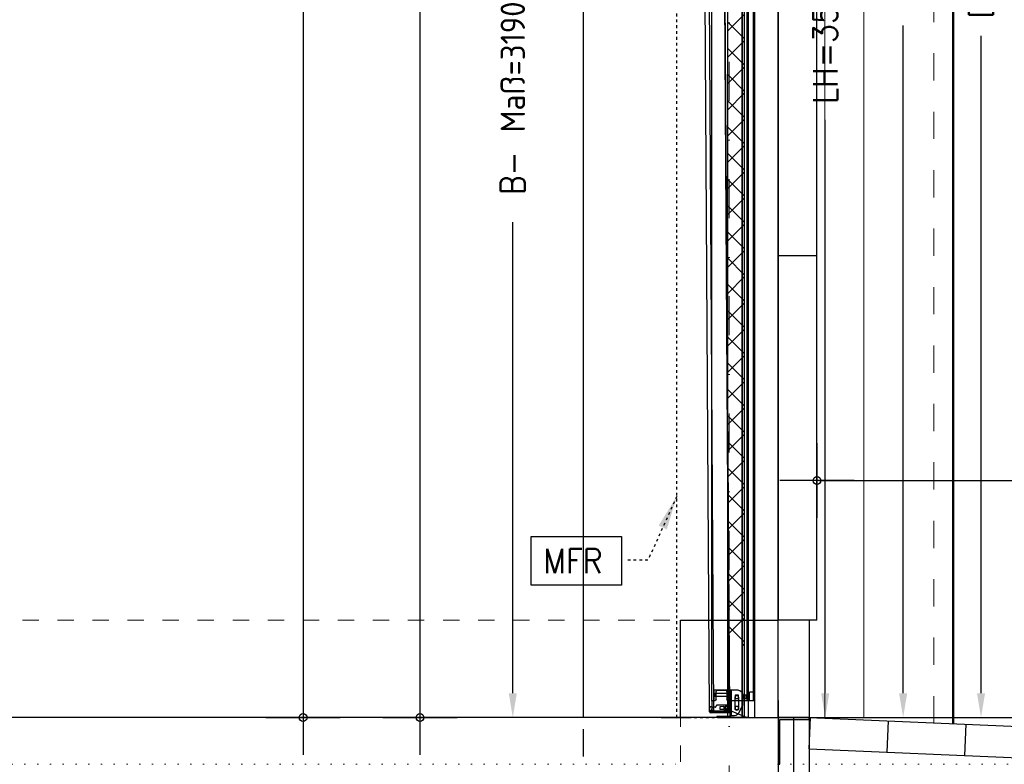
# Model space of a CAD drawing. Header units: millimetres. Extents: x 22865 to 60762, y -18816 to 15611.
# Tile 123 of 256: x 26062 to 26315, y 8063 to 8255. Entities that reach past the tile are written whole.
import ezdxf

# ---------------------------------------------------------------- set-up
doc = ezdxf.new("R2010")
doc.units = ezdxf.units.MM
for name, pattern in [('1_12', [3, 1, -1, 0, -1]), ('DASHED', [15, 7, -8]), ('DOT', [6.35, 0, -6.35])]:
    doc.linetypes.add(name, pattern=pattern)
for name, color, linetype in [('1', 7, 'Continuous'), ('A_KURVEN', 7, 'Continuous'), ('bramy przemyslowe', 5, 'Continuous'), ('BRO0010101265_PBL7', 7, 'Continuous'), ('BRO0010101372_PBL2', 7, 'Continuous'), ('BRO0010102623_AF1_PBL13', 7, 'Continuous'), ('KONCEPCJA-NAWIERZCHNIE', 252, 'Continuous'), ('ocieplenie-styropianXPS', 7, 'Continuous'), ('plyty warstwowe PIR', 200, 'Continuous'), ('RDZENIE', 3, 'Continuous'), ('WYMIARY', 6, 'Continuous'), ('Z3038319_PBL10', 7, 'Continuous'), ('Z3066743_AF1_PBL11', 7, 'Continuous'), ('Z3066899_AF2_PBL6', 7, 'Continuous'), ('Z3068498_AF5_PBL82', 7, 'Continuous')]:
    doc.layers.add(name, color=color, linetype=linetype)
doc.layers.add('CIENKA', color=1, linetype='Continuous', lineweight=13)
doc.layers.add('projekt', color=6, linetype='Continuous', lineweight=9)
doc.layers.add('OSIE SCIAN', color=151, linetype='Continuous', lineweight=18, plot=False)
doc.layers.add('sciany ppozarowe', color=10, linetype='Continuous', lineweight=18, plot=False)
doc.styles.add('1-100', font='simplex.shx', dxfattribs={"width": 0.8, "height": 15})
doc.styles.add('CONVERTER_11', font='txt.shx', dxfattribs={"width": 0.9})
doc.linetypes.add('BATTING', pattern='A,0.0001,-0.1,[134,ltypeshp.shx,S=0.1,R=0,X=-0.1,Y=0],-0.2,[134,ltypeshp.shx,S=0.1,R=180,X=0.1,Y=0],-0.1', length=0.4001)
doc.dimstyles.new('1-100', dxfattribs={"dimscale": 0.5, "dimtxt": 100, "dimasz": 1, "dimexe": 0.18, "dimexo": 0.0625, "dimgap": 5, "dimtad": 1, "dimdec": 1, "dimzin": 0, "dimdsep": 46, "dimtxsty": '1-100', "dimblk1": 'K', "dimblk2": 'K', "dimsah": 1, "dimcen": 0.09, "dimse1": 1, "dimse2": 1, "dimadec": 0, "dimazin": 0, "dimtfac": 1, "dimtdec": 1, "dimtofl": 0, "dimtmove": 0, "dimatfit": 3, "dimldrblk": 'K', "dimfxl": 0, "dimtolj": 1, "dimtzin": 0, "dimarcsym": 0})
doc.dimstyles.new('ME10_DIM_17', dxfattribs={"dimtxt": 62.5, "dimasz": 62.5, "dimexe": 50, "dimexo": 0, "dimgap": 37.5, "dimtad": 1, "dimdsep": 46, "dimtxsty": 'CONVERTER_11', "dimsah": 1, "dimcen": 0.09, "dimclrd": 2, "dimclre": 2, "dimclrt": 3, "dimadec": 0, "dimazin": 0, "dimtfac": 1, "dimtdec": 4, "dimtix": 1, "dimtmove": 0, "dimatfit": 3, "dimfxl": 0, "dimtolj": 1, "dimtzin": 0, "dimarcsym": 0})
doc.dimstyles.new('ME10_DIM_20', dxfattribs={"dimtxt": 62.5, "dimasz": 62.5, "dimexe": 50, "dimexo": 0, "dimgap": 37.5, "dimtad": 1, "dimdsep": 46, "dimtxsty": 'CONVERTER_11', "dimsah": 1, "dimcen": 0.09, "dimclrd": 2, "dimclre": 2, "dimclrt": 3, "dimadec": 0, "dimazin": 0, "dimtfac": 1, "dimtdec": 4, "dimtix": 1, "dimtmove": 0, "dimatfit": 3, "dimfxl": 0, "dimtolj": 1, "dimtzin": 0, "dimarcsym": 0})
doc.dimstyles.new('ME10_DIM_21', dxfattribs={"dimtxt": 62.5, "dimasz": 62.5, "dimexe": 50, "dimexo": 0, "dimgap": 37.5, "dimtad": 1, "dimdsep": 46, "dimtxsty": 'CONVERTER_11', "dimsah": 1, "dimcen": 0.09, "dimclrd": 2, "dimclre": 2, "dimclrt": 3, "dimadec": 0, "dimazin": 0, "dimtfac": 1, "dimtdec": 4, "dimtix": 1, "dimtmove": 0, "dimatfit": 3, "dimfxl": 0, "dimtolj": 1, "dimtzin": 0, "dimarcsym": 0})
doc.dimstyles.new('ME10_DIM_24', dxfattribs={"dimtxt": 62.5, "dimasz": 62.5, "dimexe": 50, "dimexo": 0, "dimgap": 37.5, "dimtad": 1, "dimdec": 0, "dimdsep": 46, "dimtxsty": 'CONVERTER_11', "dimsah": 1, "dimcen": 0.09, "dimclrd": 2, "dimclre": 2, "dimclrt": 3, "dimadec": 0, "dimazin": 0, "dimtfac": 1, "dimtdec": 4, "dimtix": 1, "dimtmove": 0, "dimatfit": 3, "dimfxl": 0, "dimtolj": 1, "dimtzin": 0, "dimarcsym": 0})
doc.dimstyles.get("Standard").update_dxf_attribs({"dimtxt": 0.18, "dimasz": 0.18, "dimexe": 0.18, "dimexo": 0.0625, "dimgap": 0.09, "dimtad": 0, "dimtih": 1, "dimtoh": 1, "dimdec": 4, "dimzin": 0, "dimdsep": 46, "dimtxsty": 'Standard', "dimcen": 0.09, "dimadec": 0, "dimazin": 0, "dimtfac": 1, "dimtdec": 4, "dimtofl": 0, "dimtmove": 0, "dimatfit": 3, "dimfxl": 0, "dimtolj": 1, "dimtzin": 0, "dimarcsym": 0})

# ---------------------------------------------------------------- blocks, each defined once
blk = doc.blocks.new('K')
for p, q in [((0, -19.11), (0, 19.11)), ((-19.11, 0), (19.11, 0))]:
    blk.add_line(p, q)
blk.add_circle((0, 0), 2.02)
blk = doc.blocks.new('*D486')
at = {"layer": 'WYMIARY', "color": 0, "lineweight": -2}
blk.add_line((26134.51, 8693.4), (26134.51, 8075.9), dxfattribs=at)
at = {"layer": 'WYMIARY', "color": 0, "linetype": 'ByBlock', "lineweight": -2, "xscale": 0.5, "yscale": 0.5, "zscale": 0.5}
for p, rotation in [((26134.51, 8693.9), 90), ((26134.51, 8075.4), 270)]:
    blk.add_blockref('K', p, dxfattribs=dict(at, rotation=rotation))
at = {"layer": 'WYMIARY', "color": 0, "ltscale": 0.2, "insert": (26124.51, 8384.65), "char_height": 15, "attachment_point": 5, "rotation": 90, "style": '1-100'}
blk.add_mtext('\\A1;618.5', dxfattribs=at)
blk = doc.blocks.new('*D534')
at = {"layer": 'WYMIARY', "color": 0, "lineweight": -2}
blk.add_line((26389.06, 8074.9), (26389.06, 7994.9), dxfattribs=at)
at = {"layer": 'WYMIARY', "color": 0, "linetype": 'ByBlock', "lineweight": -2, "xscale": 0.5, "yscale": 0.5, "zscale": 0.5}
for p, rotation in [((26389.06, 8075.4), 90), ((26389.06, 7994.4), 270)]:
    blk.add_blockref('K', p, dxfattribs=dict(at, rotation=rotation))
at = {"layer": 'WYMIARY', "color": 0, "ltscale": 0.2, "insert": (26379.06, 8034.9), "char_height": 15, "attachment_point": 5, "rotation": 90, "style": '1-100'}
blk.add_mtext('\\A1;81.0', dxfattribs=at)
blk = doc.blocks.new('*D541')
at = {"layer": 'WYMIARY', "color": 0, "lineweight": -2}
blk.add_line((26266.93, 8136.24), (26543.93, 8136.24), dxfattribs=at)
at = {"layer": 'WYMIARY', "color": 0, "linetype": 'ByBlock', "lineweight": -2, "xscale": 0.5, "yscale": 0.5, "zscale": 0.5, "rotation": 180}
blk.add_blockref('K', (26266.43, 8136.24), dxfattribs=at)
at = {"layer": 'WYMIARY', "color": 0, "linetype": 'ByBlock', "lineweight": -2, "xscale": 0.5, "yscale": 0.5, "zscale": 0.5}
blk.add_blockref('K', (26544.43, 8136.24), dxfattribs=at)
at = {"layer": 'WYMIARY', "color": 0, "ltscale": 0.2, "insert": (26459.62, 8146.24), "char_height": 15, "attachment_point": 5, "style": '1-100'}
blk.add_mtext('\\A1;278.0', dxfattribs=at)
blk = doc.blocks.new('*D799')
at = {"layer": 'WYMIARY', "color": 0, "lineweight": -2}
blk.add_line((26164.51, 8549.9), (26164.51, 8075.9), dxfattribs=at)
at = {"layer": 'WYMIARY', "color": 0, "linetype": 'ByBlock', "lineweight": -2, "xscale": 0.5, "yscale": 0.5, "zscale": 0.5}
for p, rotation in [((26164.51, 8550.4), 90), ((26164.51, 8075.4), 270)]:
    blk.add_blockref('K', p, dxfattribs=dict(at, rotation=rotation))
at = {"layer": 'WYMIARY', "color": 0, "ltscale": 0.2, "insert": (26154.51, 8312.9), "char_height": 15, "attachment_point": 5, "rotation": 90, "style": '1-100'}
blk.add_mtext('\\A1;475.0', dxfattribs=at)
blk = doc.blocks.new('*D942')
at = {"layer": 'WYMIARY', "color": 0, "lineweight": -2}
blk.add_line((26389.06, 8075.9), (26389.06, 8099.9), dxfattribs=at)
at = {"layer": 'WYMIARY', "color": 0, "linetype": 'ByBlock', "lineweight": -2, "xscale": 0.5, "yscale": 0.5, "zscale": 0.5}
for p, rotation in [((26389.06, 8100.4), 90), ((26389.06, 8075.4), 270)]:
    blk.add_blockref('K', p, dxfattribs=dict(at, rotation=rotation))
at = {"layer": 'WYMIARY', "color": 0, "ltscale": 0.2, "insert": (26379.06, 8084.96), "char_height": 15, "attachment_point": 5, "rotation": 90, "style": '1-100'}
blk.add_mtext('\\A1;\\A1;{\\T0.85;25}', dxfattribs=at)
blk = doc.blocks.new('*D943')
at = {"layer": 'WYMIARY', "color": 0, "lineweight": -2}
blk.add_line((26389.06, 8100.9), (26389.06, 8693.4), dxfattribs=at)
at = {"layer": 'WYMIARY', "color": 0, "linetype": 'ByBlock', "lineweight": -2, "xscale": 0.5, "yscale": 0.5, "zscale": 0.5}
for p, rotation in [((26389.06, 8693.9), 90), ((26389.06, 8100.4), 270)]:
    blk.add_blockref('K', p, dxfattribs=dict(at, rotation=rotation))
at = {"layer": 'WYMIARY', "color": 0, "ltscale": 0.2, "insert": (26379.06, 8397.15), "char_height": 15, "attachment_point": 5, "rotation": 90, "style": '1-100'}
blk.add_mtext('\\A1;593.5', dxfattribs=at)
blk = doc.blocks.new('Befestigungswinkel_Z3038319_PBL10', base_point=(-4058.1, 0))
at = {"layer": '1', "color": 2, "linetype": 'Continuous'}
for p, q in [((65.5, 2.5), (68.8, 2.5)), ((93.2, 2.5), (97, 2.5)), ((65.5, 0), (68.8, 0)), ((93.2, 0), (97, 0))]:
    blk.add_line(p, q, dxfattribs=at)
at = {"layer": 'Z3038319_PBL10', "color": 2, "linetype": 'Continuous'}
for p, q in [((31.5, 60), (31.5, 31.3)), ((41.5, 70), (60.9, 70)), ((41.8, 52.5), (41.8, 22.5)), ((50.2, 22.5), (50.2, 52.5)), ((59, 4.5), (59, 70)), ((60.9, 70), (63.5, 70)), ((61, 70), (61, 4.5)), ((63.5, 70), (63.5, 4.5)), ((32.1, 28.9), (42.5, 9.7)), ((51.3, 4.5), (61, 4.5)), ((70.4, 3.2), (69.6, 2.7)), ((71.7, 1), (70.8, 0.5)), ((89.6, 3.7), (72.4, 3.7)), ((89.6, 1.2), (72.4, 1.2)), ((91.2, 0.5), (90.3, 1)), ((92.4, 2.7), (91.6, 3.2)), ((97, 2.5), (97, 0))]:
    blk.add_line(p, q, dxfattribs=at)
for points in [[(60.9, 70), (61, 70), (61, 70), (61, 70), (61, 70)], [(63.5, 70), (63.5, 70), (63.5, 70), (63.5, 70), (63.5, 70)]]:
    blk.add_lwpolyline(points, dxfattribs=at)
for centre, radius, start, end in [((41.5, 60), 10, 90, 180), ((46, 52.5), 4.25, 0, 180), ((36.5, 31.3), 5, 180, 208.4212), ((46, 22.5), 4.25, 180, 0), ((51.3, 14.5), 10, 208.4212, 270), ((65.5, 4.5), 4.5, 180, 270), ((65.5, 4.5), 2, 180, 270), ((68.8, 4), 1.5, 270, 300), ((68.8, 4), 4, 270, 300), ((72.4, -0.3), 4, 90, 120), ((72.4, -0.3), 1.5, 90, 120), ((89.6, -0.3), 4, 60, 90), ((89.6, -0.3), 1.5, 60, 90), ((93.2, 4), 4, 240, 270), ((93.2, 4), 1.5, 240, 270)]:
    blk.add_arc(centre, radius, start, end, dxfattribs=at)
blk = doc.blocks.new('Zargenfuß_BRO0010101265_PBL7', base_point=(2875, 1021.1))
at = {"layer": '1', "color": 2, "linetype": 'Continuous'}
blk.add_line((2875.5, 1064.6), (2875, 1064.6), dxfattribs=at)
at = {"layer": 'BRO0010101265_PBL7', "color": 2, "linetype": 'Continuous'}
for p, q in [((2948.9, 1091), (2946, 1088.1)), ((2946, 1088.1), (2946, 1067.1)), ((2946, 1088.1), (2946, 1067.1)), ((2970.9, 1091.1), (2949.2, 1091.1)), ((2974, 1088.1), (2971.1, 1091)), ((2974, 1067.1), (2974, 1088.1)), ((2875, 1064.6), (2875, 1021.1)), ((2877.6, 1086.6), (2875.5, 1079.5)), ((2875.5, 1079.5), (2875.5, 1064.6)), ((2877.6, 1086.6), (2888, 1086.6)), ((2888, 1064.6), (2888, 1086.6)), ((2943.5, 1064.6), (2888, 1064.6)), ((2984.7, 1064.6), (2976.5, 1064.6)), ((2985, 1064.3), (2985, 1043.1)), ((2933.2, 1037.3), (2896.9, 1021.9)), ((2916.8, 1042.4), (2916.8, 1049.9)), ((2924.8, 1050.4), (2917.3, 1050.4)), ((2924.8, 1041.9), (2917.3, 1041.9)), ((2925.3, 1049.9), (2925.3, 1042.4)), ((2980, 1038.1), (2937.1, 1038.1)), ((2941.8, 1042.4), (2941.8, 1049.9)), ((2949.8, 1050.4), (2942.3, 1050.4)), ((2949.8, 1041.9), (2942.3, 1041.9)), ((2950.3, 1049.9), (2950.3, 1042.4)), ((2893, 1021.1), (2875, 1021.1))]:
    blk.add_line(p, q, dxfattribs=at)
for centre, radius, start, end in [((2949.2, 1090.8), 0.3, 90, 135), ((2970.9, 1090.8), 0.3, 45, 90), ((2943.5, 1067.1), 2.5, 270, 0), ((2976.5, 1067.1), 2.5, 180, 270), ((2984.7, 1064.3), 0.3, 0, 90), ((2917.3, 1049.9), 0.5, 90, 180), ((2917.3, 1042.4), 0.5, 180, 270), ((2924.8, 1049.9), 0.5, 0, 90), ((2924.8, 1042.4), 0.5, 270, 0), ((2937.1, 1028.1), 10, 90, 113.0255), ((2942.3, 1049.9), 0.5, 90, 180), ((2942.3, 1042.4), 0.5, 180, 270), ((2949.8, 1049.9), 0.5, 0, 90), ((2949.8, 1042.4), 0.5, 270, 0), ((2980, 1043.1), 5, 270, 0), ((2893, 1031.1), 10, 270, 293.0255)]:
    blk.add_arc(centre, radius, start, end, dxfattribs=at)
blk = doc.blocks.new('BRO0010101372_PBL2', base_point=(2938.5, 1033.1))
at = {"layer": '1', "color": 2, "linetype": 'Continuous'}
for p, q in [((2986.6, 1038), (2987.9, 1036.2)), ((2990.5, 1037.1), (2990.4, 1033.4)), ((2988.7, 1033.1), (2938.8, 1034.1)), ((2988.7, 1033.1), (2990.1, 1033.1))]:
    blk.add_line(p, q, dxfattribs=at)
for points in [[(2986.1, 1039.4), (2986.1, 1039.2), (2986.2, 1039.1), (2986.2, 1039), (2986.2, 1038.9), (2986.2, 1038.8), (2986.3, 1038.7), (2986.3, 1038.6), (2986.3, 1038.5), (2986.4, 1038.5), (2986.4, 1038.4), (2986.5, 1038.2), (2986.6, 1038)], [(2990.6, 1041.9), (2990.5, 1041.1), (2990.4, 1040.4), (2990.4, 1040.2), (2990.3, 1040), (2990.3, 1039.8), (2990.3, 1039.6), (2990.3, 1039.3), (2990.3, 1039.1), (2990.3, 1038.7), (2990.4, 1038.3), (2990.4, 1037.9), (2990.5, 1037.6), (2990.5, 1037.3), (2990.5, 1037.1)]]:
    blk.add_spline(points, degree=3, dxfattribs=at)
at = {"layer": 'BRO0010101372_PBL2', "color": 2, "linetype": 'Continuous'}
for p, q in [((2940.4, 1048.4), (2940.1, 1036.1)), ((2942, 1052.6), (2940.4, 1048.5)), ((2942.8, 1054.1), (2942, 1053.3)), ((2942, 1053.3), (2942, 1052.6)), ((2972.1, 1053.4), (2942.8, 1054.1)), ((2943.6, 1034.3), (2943.9, 1048)), ((2954.4, 1049.4), (2954.3, 1042.3)), ((2954.9, 1041.6), (2963, 1041.4)), ((2963.2, 1049.9), (2955.1, 1050)), ((2963.8, 1042.1), (2963.9, 1049.2)), ((2972.6, 1053.2), (2973.3, 1051.3)), ((2975.7, 1047.6), (2980.2, 1047.5)), ((2980.2, 1047.5), (2982.5, 1046.7)), ((2982.9, 1039.7), (2985.8, 1039.7)), ((2986.9, 1049.3), (2986.7, 1049.2)), ((2987.1, 1049.3), (2986.9, 1049.3)), ((2987.3, 1049.3), (2987.1, 1049.3)), ((2987.4, 1049.4), (2987.3, 1049.3)), ((2987.8, 1049.5), (2987.4, 1049.4)), ((2988.2, 1049.4), (2990.6, 1044)), ((2990.6, 1044), (2988.2, 1049.4)), ((2990.6, 1041.9), (2990.6, 1043.9)), ((2990.6, 1041.9), (2990.6, 1043.9)), ((2940, 1036.1), (2938.5, 1035.3)), ((2938.5, 1035.3), (2938.5, 1034.4)), ((2940.1, 1036.1), (2940, 1036.1)), ((2988.1, 1036), (2987.9, 1036.2)), ((2988.1, 1035.8), (2988.1, 1036)), ((2988.2, 1035.7), (2988.1, 1035.8)), ((2988.3, 1035.6), (2988.2, 1035.7)), ((2988.4, 1033.4), (2988.4, 1035))]:
    blk.add_line(p, q, dxfattribs=at)
for points in [[(2972.6, 1053.2), (2972.6, 1053.2), (2972.6, 1053.2), (2972.6, 1053.3), (2972.5, 1053.3), (2972.5, 1053.3), (2972.4, 1053.4), (2972.4, 1053.4), (2972.3, 1053.4), (2972.3, 1053.4), (2972.2, 1053.4), (2972.2, 1053.4), (2972.1, 1053.4)], [(2975.7, 1047.6), (2975.6, 1047.6), (2975.5, 1047.6), (2975.3, 1047.7), (2975.2, 1047.7), (2975.1, 1047.8), (2975, 1047.9), (2975, 1048), (2974.9, 1048.1), (2974.8, 1048.2), (2974.7, 1048.3), (2974.6, 1048.4), (2974.5, 1048.5), (2974.4, 1048.6), (2974.4, 1048.8), (2974.3, 1048.9), (2974.2, 1049.1), (2974.1, 1049.2), (2974, 1049.4), (2974, 1049.5), (2973.9, 1049.7), (2973.8, 1049.9), (2973.7, 1050), (2973.7, 1050.2), (2973.6, 1050.4), (2973.5, 1050.6), (2973.4, 1050.8), (2973.4, 1051), (2973.3, 1051.3)], [(2984.2, 1047.8), (2984.1, 1047.7), (2984.1, 1047.7), (2984, 1047.6), (2984, 1047.6), (2983.9, 1047.5), (2983.9, 1047.5), (2983.8, 1047.4), (2983.8, 1047.4), (2983.7, 1047.3), (2983.7, 1047.3), (2983.7, 1047.3), (2983.6, 1047.2), (2983.6, 1047.2), (2983.5, 1047.1), (2983.5, 1047.1), (2983.4, 1047.1), (2983.4, 1047), (2983.3, 1047), (2983.3, 1047), (2983.2, 1046.9), (2983.2, 1046.9), (2983.2, 1046.9), (2983.1, 1046.9), (2983.1, 1046.8), (2983, 1046.8), (2983, 1046.8), (2983, 1046.8), (2982.9, 1046.8), (2982.9, 1046.7), (2982.8, 1046.7), (2982.8, 1046.7), (2982.8, 1046.7), (2982.7, 1046.7), (2982.7, 1046.7), (2982.6, 1046.7), (2982.6, 1046.7), (2982.6, 1046.7), (2982.5, 1046.7), (2982.5, 1046.7)], [(2985.9, 1049), (2985.7, 1049), (2985.6, 1048.9), (2985.4, 1048.8), (2985.2, 1048.7), (2985, 1048.6), (2984.9, 1048.4), (2984.7, 1048.3), (2984.5, 1048.1), (2984.4, 1048), (2984.2, 1047.8)], [(2986.1, 1049), (2986, 1049), (2986, 1049), (2986, 1049), (2985.9, 1049)], [(2986.7, 1049.2), (2986.6, 1049.2), (2986.5, 1049.2), (2986.5, 1049.2), (2986.4, 1049.1), (2986.3, 1049.1), (2986.2, 1049.1), (2986.1, 1049)], [(2988.4, 1035), (2988.4, 1035.2), (2988.4, 1035.3), (2988.3, 1035.4), (2988.3, 1035.6)]]:
    blk.add_lwpolyline(points, dxfattribs=at)
for centre, radius, start, end in [((2940.7, 1048.4), 0.3, 158.3805, 178.802), ((2944.2, 1048), 0.3, 26.0131, 178.802), ((2966.9, 1059.1), 25, 206.0131, 309.0843), ((2955, 1042.3), 0.7, 178.802, 268.802), ((2955.1, 1049.4), 0.7, 88.802, 178.802), ((2963.1, 1042.1), 0.7, 268.802, 358.802), ((2963.2, 1049.2), 0.7, 358.802, 88.802), ((2982.9, 1039.4), 0.3, 88.9513, 129.2561), ((2985.8, 1039.4), 0.3, 5.5052, 88.802), ((2988, 1049.4), 0.2, 23.902, 144.2663), ((2990.4, 1043.9), 0.2, 358.802, 23.902), ((2938.8, 1034.4), 0.3, 178.802, 268.802), ((2943.3, 1034.3), 0.3, 268.802, 358.802), ((2988.7, 1033.4), 0.3, 178.802, 268.802), ((2990.1, 1033.4), 0.3, 270, 358.7731)]:
    blk.add_arc(centre, radius, start, end, dxfattribs=at)
blk = doc.blocks.new('*D1275')
at = {"layer": '1', "color": 2, "lineweight": -2}
for p, q in [((65476.8, 15160.4), (65640.6, 15160.4)), ((65590.6, 15097.9), (65590.6, 13626)), ((65590.6, 11722.9), (65590.6, 13194.8)), ((65409.4, 11660.4), (65640.6, 11660.4))]:
    blk.add_line(p, q, dxfattribs=at)
at = {"layer": '1', "color": 2}
for points in [[(65601, 15097.9), (65580.2, 15097.9), (65590.6, 15160.4)], [(65580.2, 11722.9), (65601, 11722.9), (65590.6, 11660.4)]]:
    blk.add_solid(points, dxfattribs=at)
at = {"layer": '1', "color": 3, "insert": (65590.6, 13410.4), "char_height": 62.5, "attachment_point": 5, "rotation": 90, "style": 'CONVERTER_11'}
blk.add_mtext('\\A1;LH=3500', dxfattribs=at)
blk = doc.blocks.new('*D1278')
at = {"layer": '1', "color": 2, "lineweight": -2}
for p, q in [((65209.4, 14850.4), (64738.5, 14850.4)), ((64788.5, 14787.9), (64788.5, 13578.8)), ((64788.5, 11722.9), (64788.5, 12932)), ((65209.4, 11660.4), (64738.5, 11660.4))]:
    blk.add_line(p, q, dxfattribs=at)
at = {"layer": '1', "color": 2}
for points in [[(64798.9, 14787.9), (64778.1, 14787.9), (64788.5, 14850.4)], [(64778.1, 11722.9), (64798.9, 11722.9), (64788.5, 11660.4)]]:
    blk.add_solid(points, dxfattribs=at)
at = {"layer": '1', "color": 3, "insert": (64788.5, 13255.4), "char_height": 62.5, "attachment_point": 5, "rotation": 90, "style": 'CONVERTER_11'}
blk.add_mtext('\\A1;B- Maß=3190', dxfattribs=at)
blk = doc.blocks.new('*D1279')
at = {"layer": '1', "color": 2, "lineweight": -2}
for p, q in [((65409.4, 15600.4), (66040.6, 15600.4)), ((65990.6, 15537.9), (65990.6, 13850.7)), ((65990.6, 11722.9), (65990.6, 13410.1)), ((65409.4, 11660.4), (66040.6, 11660.4))]:
    blk.add_line(p, q, dxfattribs=at)
at = {"layer": '1', "color": 2}
for points in [[(66001, 15537.9), (65980.2, 15537.9), (65990.6, 15600.4)], [(65980.2, 11722.9), (66001, 11722.9), (65990.6, 11660.4)]]:
    blk.add_solid(points, dxfattribs=at)
at = {"layer": '1', "color": 3, "insert": (65990.6, 13630.4), "char_height": 62.5, "attachment_point": 5, "rotation": 90, "style": 'CONVERTER_11'}
blk.add_mtext('\\A1;DE=3940', dxfattribs=at)
blk = doc.blocks.new('*D1280')
at = {"layer": '1', "color": 2, "lineweight": -2}
for p, q in [((65271.6, 15495.4), (65840.6, 15495.4)), ((65790.6, 15432.9), (65790.6, 13718.5)), ((65790.6, 11722.9), (65790.6, 13437.3)), ((65409.4, 11660.4), (65840.6, 11660.4))]:
    blk.add_line(p, q, dxfattribs=at)
at = {"layer": '1', "color": 2}
for points in [[(65801, 15432.9), (65780.2, 15432.9), (65790.6, 15495.4)], [(65780.2, 11722.9), (65801, 11722.9), (65790.6, 11660.4)]]:
    blk.add_solid(points, dxfattribs=at)
at = {"layer": '1', "color": 3, "insert": (65790.6, 13577.9), "char_height": 62.5, "attachment_point": 5, "rotation": 90, "style": 'CONVERTER_11'}
blk.add_mtext('\\A1;3835', dxfattribs=at)
blk = doc.blocks.new('*D2030')
at = {"layer": 'projekt', "color": 0, "lineweight": -2, "ltscale": 0.2}
blk.add_line((27131.17, 11439.67), (23567.17, 11439.67), dxfattribs=at)
at = {"layer": 'projekt', "color": 0, "linetype": 'ByBlock', "lineweight": -2, "xscale": 0.5, "yscale": 0.5, "zscale": 0.5, "rotation": 180}
blk.add_blockref('K', (23566.67, 11439.67), dxfattribs=at)
at = {"layer": 'projekt', "color": 0, "linetype": 'ByBlock', "lineweight": -2, "xscale": 0.5, "yscale": 0.5, "zscale": 0.5}
blk.add_blockref('K', (27131.67, 11439.67), dxfattribs=at)
at = {"layer": 'projekt', "color": 0, "ltscale": 0.2, "insert": (25349.17, 11449.67), "char_height": 15, "attachment_point": 5, "style": '1-100'}
blk.add_mtext('\\A1;3565.0', dxfattribs=at)
blk = doc.blocks.new('blok222')
at = {"layer": '1', "color": 2, "linetype": 'DASHED'}
for p in [(65409.401, 15600.408), (65209.401, 11660.408)]:
    blk.add_line(p, (65409.401, 11660.408), dxfattribs=at)
at = {"layer": '1', "color": 2}
for p, q in [((65409.401, 11910.408), (65409.401, 11695.518)), ((65393.401, 11660.408), (63356.501, 11660.408))]:
    blk.add_line(p, q, dxfattribs=at)
at = {"layer": '1', "color": 3}
blk.add_lwpolyline([(65067.219, 12125.006), (65067.219, 12000.006), (64835.969, 12000.006), (64835.969, 12125.006)], close=True, dxfattribs=at)
at = {"layer": '1', "color": 1}
blk.add_solid([(65162.935, 12153.045), (65183.938, 12143.575), (65209.401, 12228.077)], dxfattribs=at)
at = {"layer": 'A_KURVEN', "color": 2, "linetype": 'DASHED'}
blk.add_line((65209.401, 11660.408), (65209.401, 14850.408), dxfattribs=at)
at = {"layer": 'BRO0010102623_AF1_PBL13', "color": 2, "linetype": 'Continuous'}
for p, q in [((65293.845, 11674.908), (65273.904, 14794.823)), ((65304.906, 11675.014), (65284.903, 14794.927)), ((65344.402, 11675.376), (65324.402, 14795.299)), ((65345.901, 11675.408), (65325.902, 14795.313)), ((65345.901, 11675.408), (65293.845, 11674.908)), ((65345.901, 11675.408), (65344.402, 11675.376))]:
    blk.add_line(p, q, dxfattribs=at)
at = {"layer": 'Z3066743_AF1_PBL11', "color": 2, "linetype": 'Continuous'}
for p, q in [((65299.401, 11703.908), (65299.401, 15398.408)), ((65389.401, 15400.408), (65389.401, 11703.908)), ((65392.401, 11703.908), (65392.401, 15400.408)), ((65406.401, 11703.908), (65406.401, 15400.408)), ((65409.401, 15400.408), (65409.401, 11703.908)), ((65305.651, 11723.908), (65305.651, 11730.908)), ((65306.651, 11731.908), (65342.151, 11731.908)), ((65343.151, 11730.908), (65343.151, 11723.908)), ((65299.401, 11703.908), (65305.651, 11703.908)), ((65305.651, 11703.908), (65305.651, 11713.908)), ((65306.651, 11722.908), (65342.151, 11722.908)), ((65306.651, 11714.908), (65342.151, 11714.908)), ((65306.974, 11714.908), (65306.974, 11722.908)), ((65306.974, 11714.908), (65306.974, 11722.908)), ((65306.974, 11722.908), (65341.828, 11722.908)), ((65306.974, 11714.908), (65341.828, 11714.908)), ((65307.097, 11714.908), (65307.097, 11722.908)), ((65307.567, 11714.908), (65307.567, 11722.908)), ((65308.612, 11714.908), (65308.612, 11722.908)), ((65309.082, 11714.908), (65309.082, 11722.908)), ((65309.901, 11714.908), (65309.901, 11722.908)), ((65309.901, 11714.908), (65309.901, 11722.908)), ((65338.901, 11714.908), (65338.901, 11722.908)), ((65338.901, 11714.908), (65338.901, 11722.908)), ((65339.72, 11714.908), (65339.72, 11722.908)), ((65340.19, 11714.908), (65340.19, 11722.908)), ((65341.236, 11714.908), (65341.236, 11722.908)), ((65341.705, 11714.908), (65341.705, 11722.908)), ((65341.828, 11714.908), (65341.828, 11722.908)), ((65341.828, 11714.908), (65341.828, 11722.908)), ((65343.151, 11703.908), (65343.151, 11713.908)), ((65343.151, 11703.908), (65389.401, 11703.908)), ((65359.151, 11717.658), (65359.151, 11710.158)), ((65367.151, 11718.158), (65359.651, 11718.158)), ((65359.651, 11709.658), (65367.151, 11709.658)), ((65367.651, 11710.158), (65367.651, 11717.658)), ((65379.151, 11717.658), (65379.151, 11710.158)), ((65387.151, 11718.158), (65379.651, 11718.158)), ((65379.651, 11709.658), (65387.151, 11709.658)), ((65387.651, 11710.158), (65387.651, 11717.658)), ((65389.401, 11703.908), (65409.401, 11703.908))]:
    blk.add_line(p, q, dxfattribs=at)
for centre, radius, start, end in [((65306.651, 11730.908), 1, 90, 180), ((65342.151, 11730.908), 1, 0, 90), ((65306.651, 11723.908), 1, 180, 270), ((65306.651, 11713.908), 1, 90, 180), ((65342.151, 11723.908), 1, 270, 0), ((65342.151, 11713.908), 1, 0, 90), ((65359.651, 11717.658), 0.5, 90, 180), ((65359.651, 11710.158), 0.5, 180, 270), ((65367.151, 11717.658), 0.5, 0, 90), ((65367.151, 11710.158), 0.5, 270, 0), ((65379.651, 11717.658), 0.5, 90, 180), ((65379.651, 11710.158), 0.5, 180, 270), ((65387.151, 11717.658), 0.5, 0, 90), ((65387.151, 11710.158), 0.5, 270, 0)]:
    blk.add_arc(centre, radius, start, end, dxfattribs=at)
at = {"layer": 'Z3066899_AF2_PBL6', "color": 2, "linetype": 'Continuous'}
for p, q in [((65377.401, 11660.408), (65377.401, 15260.408)), ((65377.622, 11660.408), (65377.622, 15260.408)), ((65378.162, 11660.408), (65378.162, 15260.408)), ((65393.39, 11660.408), (65393.39, 15260.408)), ((65393.401, 11660.408), (65393.401, 15260.408)), ((65393.401, 11660.408), (65377.401, 11660.408))]:
    blk.add_line(p, q, dxfattribs=at)
at = {"layer": '1', "xscale": -1}
for name, p in [('Zargenfuß_BRO0010101265_PBL7', (65409.401, 11660.408)), ('Befestigungswinkel_Z3038319_PBL10', (69467.494, 11660.408)), ('BRO0010101372_PBL2', (65345.937, 11672.361))]:
    blk.add_blockref(name, p, dxfattribs=at)
at = {"layer": '1', "color": 3, "style": 'CONVERTER_11', "width": 0.9}
blk.add_text('MFR', height=62.5, dxfattribs=at).set_placement((64867.219, 12031.256))
at = {"layer": '1'}
for base, p1, p2, dimstyle, override, picture, middle in [((65990.579, 11660.408), (65409.401, 15600.408), (65409.401, 11660.408), 'ME10_DIM_21', {"dimpost": 'DE=<>'}, '*D1279', (65990.579, 13630.408)), ((65590.579, 15160.408), (65409.401, 11660.408), (65476.758, 15160.408), 'ME10_DIM_17', {"dimpost": 'LH=<>'}, '*D1275', (65590.579, 13410.408)), ((64788.481, 11660.408), (65209.401, 14850.408), (65209.401, 11660.408), 'ME10_DIM_20', {"dimpost": 'B- Maß=<>'}, '*D1278', (64788.481, 13255.408))]:
    dim = blk.add_linear_dim(base=base, p1=p1, p2=p2, angle=90, dimstyle=dimstyle, override=override, dxfattribs=at)
    dim.commit()
    dim.dimension.update_dxf_attribs({"geometry": picture, "text_midpoint": middle, "text_rotation": 90})
dim = blk.add_linear_dim(base=(65790.579, 11660.408), p1=(65271.566, 15495.408), p2=(65409.401, 11660.408), angle=90, dimstyle='ME10_DIM_24', dxfattribs=at)
dim.commit()
dim.dimension.update_dxf_attribs({"geometry": '*D1280', "text_midpoint": (65790.579, 13577.908), "text_rotation": 90})
at = {"layer": '1', "color": 1, "linetype": 'DASHED', "has_arrowhead": 0}
blk.add_leader([(65209.401, 12228.077), (65135.58, 12064.349), (65077.646, 12064.349)], dimstyle='Standard', dxfattribs=at)

msp = doc.modelspace()

# ---------------------------------------------------------------- hatches: boundary and pattern name
at = {"layer": 'plyty warstwowe PIR', "lineweight": -2, "transparency": 33554687}
h = msp.add_hatch(dxfattribs=at)
h.set_pattern_fill('ANSI37', color=256, scale=1.5, angle=90)
h.set_pattern_definition([(135, (-117942.2875, -91731.154), (-3.36759605, -3.36759605), []), (225, (-117942.2875, -91731.154), (3.36759605, -3.36759605), [])])
h.paths.add_polyline_path([(26247.78, 8093.9), (26247.78, 8435.4), (26243.58, 8435.4), (26243.58, 8093.9)])

# ---------------------------------------------------------------- linework, layer by layer
at = {"layer": '1', "color": 2, "linetype": 'DASHED'}
msp.add_line((26226.43, 8075.4), (26256.43, 8075.4), dxfattribs=at)
at = {"layer": 'A_KURVEN', "color": 9, "linetype": 'DASHED'}
msp.add_line((26226.43, 8075.4), (26256.43, 8075.4), dxfattribs=at)
at = {"layer": 'CIENKA', "color": 251, "linetype": 'DASHED'}
msp.add_line((26296.43, 8073.92), (26296.43, 8749.4), dxfattribs=at)
at = {"layer": 'CIENKA', "color": 251}
for p, q in [((26268.43, 8075.4), (26268.43, 8666.64)), ((26278.43, 8075.4), (26278.43, 8660.87))]:
    msp.add_line(p, q, dxfattribs=at)
at = {"layer": 'CIENKA', "color": 251, "linetype": 'DASHED', "ltscale": 0.6}
msp.add_line((25666.43, 8100.4), (26231.43, 8100.4), dxfattribs=at)
at = {"layer": 'CIENKA', "color": 9, "linetype": 'DASHED', "ltscale": 0.6}
msp.add_line((26231.43, 8064), (26231.43, 8077.5), dxfattribs=at)
at = {"layer": 'KONCEPCJA-NAWIERZCHNIE', "color": 4}
for p, q in [((26264.43, 8075.4), (26544.52, 8063.4)), ((26264.44, 8067.39), (26264.78, 8075.39)), ((26284.42, 8066.54), (26284.76, 8074.53)), ((26304.4, 8065.68), (26304.74, 8073.68)), ((26264.44, 8067.39), (26544.18, 8055.41))]:
    msp.add_line(p, q, dxfattribs=at)
at = {"layer": 'ocieplenie-styropianXPS', "color": 7}
for p, q in [((26256.43, 8075.4), (26256.43, 8100.4)), ((26264.43, 8100.4), (26264.43, 7994.4)), ((26264.43, 8075.4), (26256.43, 8075.4))]:
    msp.add_line(p, q, dxfattribs=at)
at = {"layer": 'ocieplenie-styropianXPS', "color": 0, "linetype": 'BATTING', "ltscale": 9}
msp.add_line((26260.43, 8075.4), (26260.43, 7994.4), dxfattribs=at)
at = {"layer": 'OSIE SCIAN', "linetype": '1_12', "lineweight": 15, "ltscale": 10}
msp.add_line((26243.93, 7872.53), (26243.93, 9042.99), dxfattribs=at)
at = {"layer": 'plyty warstwowe PIR', "lineweight": -2}
for p, q in [((26266.43, 8100.4), (26266.43, 8693.9)), ((26256.43, 8100.4), (26256.43, 8668.5)), ((26266.43, 8193.9), (26256.43, 8193.9)), ((26266.43, 8100.4), (26256.43, 8100.4))]:
    msp.add_line(p, q, dxfattribs=at)
msp.add_lwpolyline([(26247.78, 8075.4), (26243.58, 8075.4), (26243.58, 8435.4), (26247.78, 8435.4)], close=True, dxfattribs=at)
at = {"layer": 'projekt', "color": 9, "lineweight": 50}
msp.add_line((26301.43, 8073.7), (26301.43, 8674.15), dxfattribs=at)
at = {"layer": 'projekt', "color": 3, "lineweight": 15, "ltscale": 0.02}
msp.add_line((24466.43, 8075.4), (26256.43, 8075.4), dxfattribs=at)
msp.add_line((24466.43, 8075.4), (26256.43, 8075.4), dxfattribs=at)
at = {"layer": 'RDZENIE', "color": 2}
for p, q in [((26206.43, 8470.27), (26206.43, 8075.4)), ((26231.43, 8075.4), (26231.43, 8100.4)), ((26231.43, 8100.4), (26256.43, 8100.4))]:
    msp.add_line(p, q, dxfattribs=at)
at = {"layer": 'RDZENIE'}
for p, q in [((26256.43, 8075.4), (26256.43, 8064)), ((26256.43, 8075.4), (26256.43, 7994.4)), ((26264.43, 8075.4), (26264.43, 8064))]:
    msp.add_line(p, q, dxfattribs=at)
at = {"layer": 'RDZENIE', "color": 2, "linetype": 'DASHED'}
msp.add_line((26206.43, 8072.4), (26206.43, 7994.4), dxfattribs=at)
at = {"layer": 'sciany ppozarowe', "color": 4, "linetype": 'DOT', "lineweight": 15, "ltscale": 0.5}
for p, q in [((24435.43, 8063.4), (26231.43, 8063.4)), ((26256.43, 8063.4), (26537.43, 8063.4))]:
    msp.add_line(p, q, dxfattribs=at)
at = {"layer": 'WYMIARY'}
msp.add_line((26290.4, 8075.4), (26582.45, 8075.4), dxfattribs=at)
at = {"layer": 'WYMIARY', "color": 1}
msp.add_lwpolyline([(26256.93, 8063.4), (26256.93, 8074.9), (26264.37, 8074.9), (26264.43, 8074.9), (26264.43, 8075.4), (26256.43, 8075.4), (26256.43, 8063.4), (26256.93, 8063.4)], dxfattribs=at)
at = {"layer": 'WYMIARY'}
msp.add_lwpolyline([(26256.43, 8063.4), (26256.93, 8063.4)], dxfattribs=at)
at = {"layer": 'Z3068498_AF5_PBL82', "color": 9, "linetype": 'Continuous'}
for p, q in [((26250.43, 8550.4), (26250.43, 8075.4)), ((26250.43, 8550.4), (26250.43, 8075.4)), ((26256.43, 8550.4), (26256.43, 8100.4)), ((26256.43, 8079.75), (26256.43, 8075.4)), ((26256.43, 8079.75), (26256.43, 8075.4)), ((26254.64, 8075.4), (26256.43, 8075.4)), ((26254.64, 8075.4), (26256.43, 8075.4))]:
    msp.add_line(p, q, dxfattribs=at)

# ---------------------------------------------------------------- block references
at = {"layer": 'bramy przemyslowe', "color": 0, "xscale": 0.1, "yscale": 0.1, "zscale": 0.1}
msp.add_blockref('blok222', (19709.49, 6909.36), dxfattribs=at)

# ---------------------------------------------------------------- dimensions: what is measured, and where the dimension line sits
at = {"layer": 'projekt', "color": 5, "ltscale": 0.2}
dim = msp.add_linear_dim(base=(23566.67, 11439.67), p1=(27131.67, 6344.06), p2=(23566.67, 6344.06), dimstyle='1-100', dxfattribs=at)
dim.commit()
dim.dimension.update_dxf_attribs({"geometry": '*D2030', "text_midpoint": (25349.17, 11449.67)})
at = {"layer": 'WYMIARY'}
for base, p1, p2, picture, middle in [((26134.51, 8075.4), (26169.07, 8693.9), (26136.24, 8075.4), '*D486', (26124.51, 8384.65)), ((26389.06, 8693.9), (26301.43, 8100.4), (26301.43, 8693.9), '*D943', (26379.06, 8397.15)), ((26164.51, 8075.4), (26183.95, 8550.4), (26140.38, 8075.4), '*D799', (26154.51, 8312.9)), ((26389.06, 7994.4), (26344.17, 8075.4), (26273.93, 7994.4), '*D534', (26379.06, 8034.9))]:
    dim = msp.add_linear_dim(base=base, p1=p1, p2=p2, angle=90, dimstyle='1-100', override={"dimtxsty": '1-100', "dimldrblk": 'K'}, dxfattribs=at)
    dim.commit()
    dim.dimension.update_dxf_attribs({"geometry": picture, "text_midpoint": middle})
dim = msp.add_linear_dim(base=(26544.43, 8136.24), p1=(26266.43, 8101.82), p2=(26544.43, 8097), dimstyle='1-100', override={"dimtxsty": '1-100', "dimldrblk": 'K'}, dxfattribs=at)
dim.commit()
dim.dimension.update_dxf_attribs({"geometry": '*D541', "text_midpoint": (26459.62, 8136.24), "dimtype": 160})
dim = msp.add_linear_dim(base=(26389.06, 8100.4), p1=(26299.43, 8075.4), p2=(26299.43, 8100.4), angle=90, text='\\A1;{\\T0.85;<>}', dimstyle='1-100', override={"dimdec": 0, "dimtxsty": '1-100', "dimldrblk": 'K'}, dxfattribs=at)
dim.commit()
dim.dimension.update_dxf_attribs({"geometry": '*D942', "text_midpoint": (26389.06, 8084.96), "dimtype": 160})

doc.saveas('drawing.dxf')
